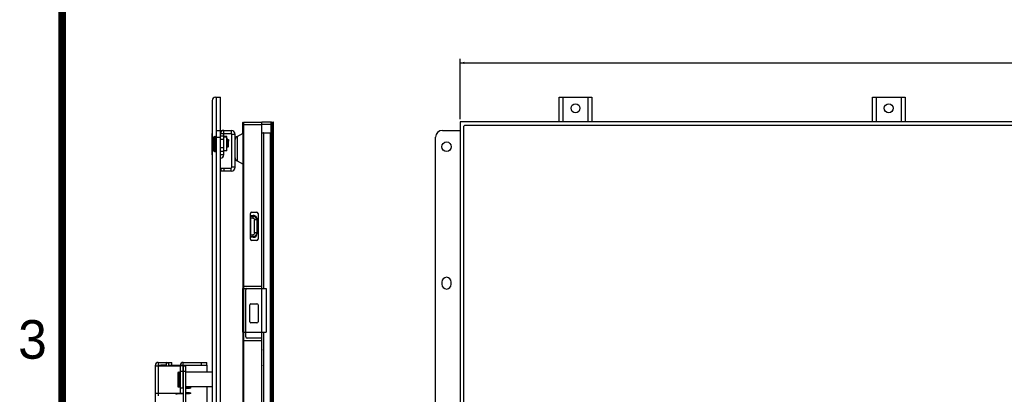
# Model space of a CAD drawing. Header units: millimetres. Extents: x 0 to 1852, y 0 to 1359.
# Tile 11 of 54: x 69 to 431, y 649 to 786. Entities that reach past the tile are written whole.
import ezdxf

# ---------------------------------------------------------------- set-up
doc = ezdxf.new("R2010")
doc.units = ezdxf.units.MM
doc.header["$LTSCALE"] = 65.395
doc.layers.get('0').update_dxf_attribs({"linetype": 'CONTINUOUS'})
for name, color, linetype in [('02___PRT_ALL_AXES', 7, 'CONTINUOUS'), ('7_ALL_FEATURES', 7, 'CONTINUOUS'), ('FEATURE', 7, 'CONTINUOUS')]:
    doc.layers.add(name, color=color, linetype=linetype)
doc.styles.get("Standard").update_dxf_attribs({"font": 'txt', "width": 0.8})
doc.styles.add('TEXTSTYLE_2', font='txt')
doc.dimstyles.new('DIMSTYLE_1', dxfattribs={"dimtxt": 2.5, "dimasz": 1.5, "dimexe": 1.5, "dimexo": 2, "dimtad": 1, "dimdsep": 46, "dimtxsty": 'Standard', "dimblk": '_FILLED', "dimblk1": '_FILLED', "dimblk2": '_FILLED', "dimcen": 0.09, "dimadec": 0, "dimazin": 0, "dimtp": 0.01, "dimtm": 0.01, "dimtfac": 1, "dimtofl": 0, "dimtmove": 0, "dimatfit": 3, "dimldrblk": '_FILLED', "dimfxl": 0, "dimtolj": 1, "dimarcsym": 0})

# ---------------------------------------------------------------- blocks, each defined once
blk = doc.blocks.new('_FILLED')
at = {"color": 0, "linetype": 'ByBlock'}
blk.add_solid([(0, 0), (-1, 0.27), (-1, -0.27)], dxfattribs=at)
blk = doc.blocks.new('*D1')
at = {"color": 2, "linetype": 'Continuous'}
for p, q in [((231.07, 749.44), (231.07, 771.55)), ((231.07, 770.05), (503.41, 770.05)), ((775.75, 770.05), (503.41, 770.05)), ((775.75, 749.44), (775.75, 771.55))]:
    blk.add_line(p, q, dxfattribs=at)
at = {"color": 2, "linetype": 'Continuous', "xscale": 1.5, "yscale": 1.5, "zscale": 1.5, "rotation": 180}
blk.add_blockref('_FILLED', (231.07, 770.05), dxfattribs=at)
at = {"color": 2, "linetype": 'Continuous', "xscale": 1.5, "yscale": 1.5, "zscale": 1.5}
blk.add_blockref('_FILLED', (775.75, 770.05), dxfattribs=at)
at = {"color": 2, "linetype": 'Continuous', "insert": (503.41, 773.18), "char_height": 2.5, "width": 12, "attachment_point": 2, "line_spacing_factor": 0.9}
blk.add_mtext('544.68', dxfattribs=at)

msp = doc.modelspace()

# ---------------------------------------------------------------- linework, layer by layer
at = {"color": 3, "linetype": 'Continuous'}
for p, q in [((140.087, 756.243), (140.087, 421.743)), ((141.287, 757.443), (143.087, 757.443)), ((141.587, 745.333), (141.587, 757.443)), ((143.087, 420.543), (143.087, 757.443)), ((267.411, 748.443), (267.411, 757.443)), ((267.411, 757.443), (279.411, 757.443)), ((268.911, 748.443), (268.911, 757.443)), ((277.911, 757.443), (277.911, 748.443)), ((279.411, 757.443), (279.411, 748.443)), ((382.411, 748.443), (382.411, 757.443)), ((382.411, 757.443), (394.411, 757.443)), ((383.911, 748.443), (383.911, 757.443)), ((392.911, 757.443), (392.911, 748.443)), ((394.411, 757.443), (394.411, 748.443)), ((162.295, 748.443), (162.295, 429.543)), ((143.087, 745.333), (146.987, 745.333)), ((224.571, 745.333), (231.071, 745.333)), ((139.987, 736.333), (139.987, 744.133)), ((148.487, 731.833), (148.487, 743.833)), ((222.071, 435.833), (222.071, 742.833)), ((146.987, 730.333), (143.187, 730.333))]:
    msp.add_line(p, q, dxfattribs=at)
at = {"color": 7, "linetype": 'Continuous'}
for p, q in [((151.34, 744.246), (151.34, 748.193)), ((151.488, 748.343), (151.488, 687.343)), ((151.488, 748.343), (158.299, 748.343)), ((158.299, 429.543), (158.299, 748.443)), ((158.299, 748.443), (161.74, 748.443)), ((161.74, 429.543), (161.74, 748.443)), ((161.94, 429.743), (161.94, 748.243)), ((162.295, 748.443), (162.375, 748.443)), ((162.375, 748.443), (162.375, 429.543)), ((231.071, 748.443), (231.071, 429.543)), ((775.751, 748.443), (231.071, 748.443)), ((141.587, 433.333), (141.587, 745.333)), ((141.587, 745.333), (143.087, 745.333)), ((144.287, 736.333), (144.287, 745.333)), ((146.987, 745.333), (146.987, 744.133)), ((151.387, 687.343), (151.387, 745.833)), ((151.488, 744.633), (151.387, 744.633)), ((158.299, 747.343), (151.488, 747.343)), ((161.94, 747.443), (158.299, 747.443)), ((161.94, 747.243), (162.145, 747.243)), ((162.145, 746.743), (161.94, 746.743)), ((162.145, 747.243), (162.295, 747.093)), ((162.295, 746.893), (162.145, 746.743)), ((162.145, 433.523), (162.145, 746.743)), ((232.271, 746.743), (232.771, 747.243)), ((232.421, 433.373), (232.421, 746.893)), ((774.201, 747.093), (232.621, 747.093)), ((139.987, 744.133), (140.087, 744.133)), ((140.587, 742.733), (140.587, 737.933)), ((140.887, 737.633), (140.887, 743.033)), ((141.287, 737.633), (141.287, 743.033)), ((141.587, 742.833), (143.087, 742.833)), ((143.087, 744.133), (146.987, 744.133)), ((144.287, 743.233), (143.087, 743.233)), ((144.287, 742.033), (143.087, 742.033)), ((145.587, 741.533), (145.487, 741.633)), ((145.512, 741.082), (145.487, 741.097)), ((145.516, 742.131), (145.512, 742.133)), ((145.742, 741.906), (145.516, 742.131)), ((145.532, 741.59), (145.532, 741.588)), ((145.586, 741.534), (145.586, 741.535)), ((145.658, 742.131), (145.587, 742.06)), ((145.587, 739.133), (145.587, 741.533)), ((145.812, 741.382), (145.587, 741.515)), ((145.658, 742.131), (145.662, 742.133)), ((145.716, 742.131), (145.712, 742.133)), ((145.942, 741.906), (145.716, 742.131)), ((145.772, 741.946), (145.737, 741.91)), ((145.772, 741.946), (145.775, 741.946)), ((145.887, 741.833), (145.775, 741.946)), ((145.887, 739.433), (145.887, 741.833)), ((146.012, 741.382), (145.887, 741.456)), ((145.972, 741.946), (145.937, 741.91)), ((145.972, 741.946), (145.975, 741.946)), ((146.087, 741.833), (145.975, 741.946)), ((146.087, 739.433), (146.087, 741.833)), ((147.287, 731.833), (147.287, 743.833)), ((148.487, 743.833), (147.287, 743.833)), ((149.19, 743.133), (151.387, 744.27)), ((149.19, 743.133), (149.19, 734.133)), ((158.299, 744.443), (161.34, 744.443)), ((158.84, 744.243), (158.84, 687.343)), ((161.34, 744.443), (161.34, 433.543)), ((140.087, 737.533), (139.987, 737.533)), ((143.087, 739.033), (144.287, 739.033)), ((144.287, 737.533), (143.087, 737.533)), ((145.587, 739.133), (145.487, 739.033)), ((145.587, 740.633), (145.595, 740.332)), ((145.587, 739.256), (145.648, 739.196)), ((145.648, 739.196), (145.65, 739.196)), ((145.887, 739.433), (145.65, 739.196)), ((145.749, 739.294), (145.848, 739.196)), ((145.829, 739.374), (145.829, 739.37)), ((145.848, 739.196), (145.85, 739.196)), ((146.087, 739.433), (145.85, 739.196)), ((140.087, 736.333), (139.987, 736.333)), ((144.287, 736.333), (143.087, 736.333)), ((149.19, 734.133), (151.387, 732.996)), ((143.187, 731.533), (143.187, 730.333)), ((143.187, 731.533), (146.987, 731.533)), ((144.387, 731.533), (144.387, 730.333)), ((146.987, 730.333), (146.987, 731.533)), ((148.487, 731.833), (147.287, 731.833)), ((154.087, 705.433), (154.087, 714.833)), ((154.287, 706.133), (154.287, 714.133)), ((154.287, 714.133), (155.138, 714.133)), ((154.287, 713.933), (154.938, 713.933)), ((154.938, 713.16), (154.287, 713.16)), ((154.587, 715.333), (156.387, 715.333)), ((155.138, 714.133), (154.938, 713.933)), ((154.938, 713.933), (154.938, 713.16)), ((155.614, 707.782), (155.614, 712.484)), ((156.387, 712.484), (155.614, 712.484)), ((156.387, 712.484), (156.587, 712.684)), ((156.387, 712.484), (156.387, 707.782)), ((156.587, 712.684), (156.587, 707.582)), ((156.887, 714.833), (156.887, 705.433)), ((154.287, 707.106), (154.938, 707.106)), ((154.938, 706.333), (154.287, 706.333)), ((155.138, 706.133), (154.287, 706.133)), ((156.387, 704.933), (154.587, 704.933)), ((154.938, 707.106), (154.938, 706.333)), ((154.938, 706.333), (155.138, 706.133)), ((156.387, 707.782), (155.614, 707.782)), ((156.587, 707.582), (156.387, 707.782)), ((151.34, 671.343), (151.34, 687.343)), ((151.34, 687.343), (159.84, 687.343)), ((151.488, 688.243), (157.899, 688.243)), ((151.52, 687.343), (151.52, 671.343)), ((152.399, 669.643), (152.399, 686.843)), ((159.84, 687.343), (159.84, 671.343)), ((153.899, 675.143), (153.899, 681.343)), ((154.299, 681.743), (156.499, 681.743)), ((156.899, 681.343), (156.899, 675.143)), ((156.499, 674.743), (154.299, 674.743)), ((151.34, 671.343), (159.84, 671.343)), ((151.387, 517.343), (151.387, 671.343)), ((151.488, 671.343), (151.488, 517.343)), ((158.299, 669.143), (152.899, 669.143)), ((158.84, 671.343), (158.84, 517.343)), ((157.899, 668.243), (151.488, 668.243)), ((123.187, 658.993), (123.187, 659.293)), ((129.387, 658.993), (129.387, 635.243)), ((129.387, 658.993), (130.387, 658.993)), ((130.387, 518.993), (130.387, 658.993)), ((127.387, 656.393), (127.387, 651.593)), ((127.687, 651.293), (127.687, 656.693)), ((128.087, 651.293), (128.087, 656.693)), ((130.387, 656.993), (129.387, 656.993)), ((130.387, 651.243), (131.687, 651.243)), ((131.687, 650.743), (130.387, 650.743)), ((131.687, 650.743), (131.687, 651.243)), ((131.687, 651.243), (132.187, 651.113)), ((132.187, 650.873), (131.687, 650.743)), ((132.187, 650.873), (132.187, 651.113)), ((129.387, 648.743), (127.137, 648.743)), ((130.387, 649.243), (131.687, 649.243)), ((131.687, 648.743), (130.387, 648.743)), ((131.687, 648.743), (131.687, 649.243)), ((131.687, 649.243), (132.187, 649.113)), ((132.187, 648.873), (131.687, 648.743)), ((132.187, 648.873), (132.187, 649.113))]:
    msp.add_line(p, q, dxfattribs=at)
at = {"color": 5, "linetype": 'Continuous', "const_width": 2.832}
msp.add_lwpolyline([(84.949, 84.949), (84.949, 1274.242)], dxfattribs=at)
at = {"color": 3, "linetype": 'Continuous'}
for centre, radius, start, end in [((141.287, 756.243), 1.2, 90, 180), ((141.187, 744.133), 1.2, 157.00423, 180), ((144.287, 744.133), 1.2, 90, 180), ((146.987, 743.833), 1.5, 0, 90), ((224.571, 742.833), 2.5, 90, 180), ((146.987, 731.833), 1.5, 270, 360), ((123.187, 659.293), 1, 342.25739, 90)]:
    msp.add_arc(centre, radius, start, end, dxfattribs=at)
at = {"color": 7, "linetype": 'Continuous'}
for centre, radius, start, end in [((151.52, 748.193), 0.18, 101.70788, 180), ((161.74, 748.243), 0.2, 0.00011, 90), ((152.187, 745.833), 0.8, 151.72972, 180), ((140.887, 742.733), 0.3, 90, 180), ((141.287, 742.733), 0.3, 12.85714, 90), ((141.834, 741.516), 3.942, 6.03905, 6.26383), ((146.987, 743.833), 0.3, 0, 90), ((149.787, 741.979), 1.3, 117.35074, 180.00056), ((159.04, 744.243), 0.2, 90, 180), ((140.887, 737.933), 0.3, 180, 270), ((141.287, 737.933), 0.3, 270, 360), ((143.087, 736.333), 1.2, 270, 360), ((149.787, 735.287), 1.3, 179.99944, 242.64926), ((146.987, 731.833), 0.3, 270, 360), ((154.587, 714.833), 0.5, 90, 180), ((154.886, 712.431), 1.502, 2.00766, 87.9926), ((156.387, 714.833), 0.5, 0, 90), ((154.587, 705.433), 0.5, 180, 270), ((154.885, 707.835), 1.502, 272.00887, 357.99113), ((156.387, 705.433), 0.5, 270, 360), ((152.899, 686.843), 0.5, 90, 180), ((157.899, 688.643), 0.4, 270, 360), ((154.299, 681.343), 0.4, 90, 180), ((156.499, 681.343), 0.4, 0, 90), ((154.299, 675.143), 0.4, 180, 270), ((156.499, 675.143), 0.4, 270, 360), ((152.899, 669.643), 0.5, 180, 270), ((157.899, 667.843), 0.4, 0, 90), ((181.145, 661.993), 23.042, 172.52151, 187.47849), ((127.687, 656.393), 0.3, 90, 180), ((128.087, 656.393), 0.3, 0, 90), ((127.687, 651.593), 0.3, 180, 270), ((128.087, 651.593), 0.3, 270, 360), ((127.137, 649.743), 1, 228.70202, 270)]:
    msp.add_arc(centre, radius, start, end, dxfattribs=at)
msp.add_ellipse((155.034, 707.686), major_axis=(-1.134, 1.134), ratio=0.9351131, start_param=2.3897132, end_param=3.8934721, dxfattribs=at)
for points, knots in [([(145.509, 741.886), (145.511, 741.864), (145.52, 741.766), (145.527, 741.667), (145.532, 741.59)], [0, 0, 0, 0, 0.2184816, 1, 1, 1, 1]), ([(145.586, 741.535), (145.583, 741.577), (145.578, 741.656), (145.569, 741.769), (145.56, 741.868), (145.552, 741.952), (145.544, 742.021), (145.536, 742.068), (145.53, 742.097), (145.526, 742.112), (145.522, 742.123), (145.518, 742.129), (145.516, 742.131)], [0, 0, 0, 0, 0.2083941, 0.3965796, 0.5622756, 0.7036175, 0.8189722, 0.9071029, 0.9407057, 0.9672895, 0.9869287, 1, 1, 1, 1]), ([(145.662, 742.133), (145.664, 742.133), (145.669, 742.129), (145.676, 742.114), (145.684, 742.079), (145.693, 742.022), (145.699, 741.977), (145.702, 741.95)], [0, 0, 0, 0, 0.0303325, 0.0832863, 0.2737853, 0.5803844, 1, 1, 1, 1]), ([(145.752, 741.946), (145.75, 741.971), (145.745, 742.014), (145.737, 742.064), (145.73, 742.095), (145.726, 742.111), (145.722, 742.123), (145.718, 742.129), (145.716, 742.131)], [0, 0, 0, 0, 0.3901608, 0.6880179, 0.8013818, 0.890849, 0.9566391, 1, 1, 1, 1]), ([(145.742, 741.906), (145.744, 741.904), (145.747, 741.898), (145.754, 741.882), (145.761, 741.853), (145.77, 741.807), (145.778, 741.746), (145.787, 741.672), (145.795, 741.586), (145.804, 741.488), (145.809, 741.419), (145.812, 741.382)], [0, 0, 0, 0, 0.0144698, 0.0352929, 0.0971952, 0.1863533, 0.3020517, 0.4430264, 0.6076733, 0.7941356, 1, 1, 1, 1]), ([(145.775, 741.946), (145.776, 741.944), (145.778, 741.94), (145.78, 741.931), (145.782, 741.917), (145.784, 741.9), (145.787, 741.878), (145.79, 741.84), (145.794, 741.783), (145.798, 741.702), (145.803, 741.607), (145.808, 741.499), (145.811, 741.423), (145.812, 741.382)], [0, 0, 0, 0, 0.0089879, 0.0253357, 0.0493038, 0.0808945, 0.1200566, 0.1666897, 0.2817764, 0.4247172, 0.5936271, 0.7863204, 1, 1, 1, 1]), ([(145.942, 741.906), (145.944, 741.904), (145.947, 741.898), (145.954, 741.882), (145.961, 741.853), (145.97, 741.807), (145.978, 741.746), (145.987, 741.672), (145.995, 741.586), (146.004, 741.488), (146.009, 741.419), (146.012, 741.382)], [0, 0, 0, 0, 0.0144698, 0.0352929, 0.0971952, 0.1863533, 0.3020517, 0.4430264, 0.6076733, 0.7941356, 1, 1, 1, 1]), ([(145.975, 741.946), (145.976, 741.944), (145.978, 741.94), (145.98, 741.931), (145.982, 741.917), (145.984, 741.9), (145.987, 741.878), (145.99, 741.84), (145.994, 741.783), (145.998, 741.702), (146.003, 741.607), (146.008, 741.499), (146.011, 741.423), (146.012, 741.382)], [0, 0, 0, 0, 0.0089879, 0.0253357, 0.0493038, 0.0808945, 0.1200566, 0.1666897, 0.2817764, 0.4247172, 0.5936271, 0.7863204, 1, 1, 1, 1]), ([(145.595, 740.332), (145.6, 740.146), (145.608, 739.884), (145.619, 739.563), (145.626, 739.429), (145.629, 739.37)], [0, 0, 0, 0, 0.5814987, 0.8166978, 1, 1, 1, 1]), ([(145.629, 739.37), (145.63, 739.346), (145.632, 739.312), (145.636, 739.271), (145.638, 739.246), (145.64, 739.227), (145.642, 739.212), (145.645, 739.202), (145.646, 739.197), (145.648, 739.196)], [0, 0, 0, 0, 0.4095391, 0.5756535, 0.715044, 0.8273075, 0.9121254, 0.9694404, 1, 1, 1, 1]), ([(145.829, 739.37), (145.83, 739.346), (145.832, 739.312), (145.836, 739.271), (145.838, 739.246), (145.84, 739.227), (145.842, 739.212), (145.845, 739.202), (145.846, 739.197), (145.848, 739.196)], [0, 0, 0, 0, 0.4095391, 0.5756535, 0.715044, 0.8273075, 0.9121254, 0.9694404, 1, 1, 1, 1]), ([(154.938, 713.16), (155.111, 713.154), (155.478, 713.024), (155.609, 712.657), (155.614, 712.484)], [0, 0, 0, 0, 0.5000072, 1, 1, 1, 1]), ([(156.587, 712.684), (156.587, 713.055), (156.289, 713.835), (155.509, 714.133), (155.138, 714.133)], [0, 0, 0, 0, 0.5000448, 1, 1, 1, 1]), ([(155.614, 707.782), (155.608, 707.609), (155.478, 707.243), (155.111, 707.111), (154.938, 707.106)], [0, 0, 0, 0, 0.4999991, 1, 1, 1, 1])]:
    msp.add_open_spline(points, degree=3, knots=knots, dxfattribs=at)
at = {"layer": '02___PRT_ALL_AXES', "color": 7, "linetype": 'Continuous'}
for p, q in [((140.887, 743.033), (141.287, 743.033)), ((145.487, 743.083), (144.287, 743.083)), ((145.487, 742.783), (144.287, 742.783)), ((145.487, 737.883), (145.487, 743.083)), ((145.487, 742.133), (145.512, 742.133)), ((145.662, 742.133), (145.712, 742.133)), ((140.887, 737.633), (141.287, 737.633)), ((145.487, 737.883), (144.287, 737.883)), ((127.687, 656.693), (128.087, 656.693)), ((140.087, 656.693), (130.387, 656.693)), ((127.687, 651.293), (128.087, 651.293)), ((140.087, 651.293), (130.387, 651.293))]:
    msp.add_line(p, q, dxfattribs=at)
at = {"layer": '02___PRT_ALL_AXES', "color": 3, "linetype": 'Continuous'}
for p, q in [((224.321, 689.733), (224.321, 688.933)), ((227.821, 688.933), (227.821, 689.733))]:
    msp.add_line(p, q, dxfattribs=at)
for centre, radius in [((273.411, 753.443), 1.65), ((388.411, 753.443), 1.65), ((226.071, 739.333), 1.75)]:
    msp.add_circle(centre, radius, dxfattribs=at)
for centre, start, end in [((226.071, 689.733), 0, 180), ((226.071, 688.933), 180, 360)]:
    msp.add_arc(centre, 1.75, start, end, dxfattribs=at)
at = {"layer": '7_ALL_FEATURES', "color": 3, "linetype": 'Continuous'}
for p, q in [((119.187, 518.693), (119.187, 659.293)), ((119.187, 658.993), (128.387, 658.993)), ((120.187, 660.293), (125.187, 660.293)), ((120.187, 658.993), (120.187, 648.993)), ((128.387, 648.993), (128.387, 659.293)), ((129.387, 660.293), (138.087, 660.293)), ((119.187, 648.993), (128.387, 648.993))]:
    msp.add_line(p, q, dxfattribs=at)
at = {"layer": '7_ALL_FEATURES', "color": 7, "linetype": 'Continuous'}
for p, q in [((120.187, 660.293), (120.187, 658.993)), ((120.187, 659.293), (123.187, 659.293)), ((123.187, 660.293), (123.187, 659.293)), ((124.187, 659.293), (124.187, 660.293)), ((124.187, 659.293), (138.087, 659.293)), ((125.187, 659.293), (125.187, 660.293)), ((129.387, 658.993), (128.387, 658.993)), ((129.387, 650.993), (129.387, 660.293)), ((136.087, 659.293), (136.087, 660.293)), ((138.087, 659.293), (138.087, 660.293)), ((129.387, 656.993), (128.387, 656.993)), ((128.387, 650.993), (129.387, 650.993)), ((120.187, 648.993), (120.187, 647.993)), ((128.387, 648.993), (129.387, 648.993))]:
    msp.add_line(p, q, dxfattribs=at)
at = {"layer": '7_ALL_FEATURES', "color": 3, "linetype": 'Continuous'}
for centre in [(120.187, 659.293), (129.387, 659.293)]:
    msp.add_arc(centre, 1, 90, 180, dxfattribs=at)
at = {"layer": 'FEATURE', "color": 7, "linetype": 'Continuous'}
for p, q in [((121.187, 659.293), (121.187, 658.993)), ((123.187, 659.293), (121.187, 659.293)), ((138.087, 659.293), (138.087, 656.693)), ((138.087, 651.293), (138.087, 526.693))]:
    msp.add_line(p, q, dxfattribs=at)

# ---------------------------------------------------------------- texts
at = {"color": 7, "linetype": 'Continuous', "insert": (68.834, 675.798), "char_height": 14.158, "width": 14.15825, "attachment_point": 1, "line_spacing_factor": 0.9, "style": 'TEXTSTYLE_2'}
msp.add_mtext('3', dxfattribs=at)

# ---------------------------------------------------------------- dimensions: what is measured, and where the dimension line sits
at = {"color": 2, "linetype": 'Continuous'}
dim = msp.add_linear_dim(base=(775.751, 770.053), p1=(231.071, 747.443), p2=(775.751, 747.443), dimstyle='DIMSTYLE_1', dxfattribs=at)
dim.commit()
dim.dimension.update_dxf_attribs({"geometry": '*D1', "text_midpoint": (503.474, 770.053), "dimtype": 160})

doc.saveas('drawing.dxf')
